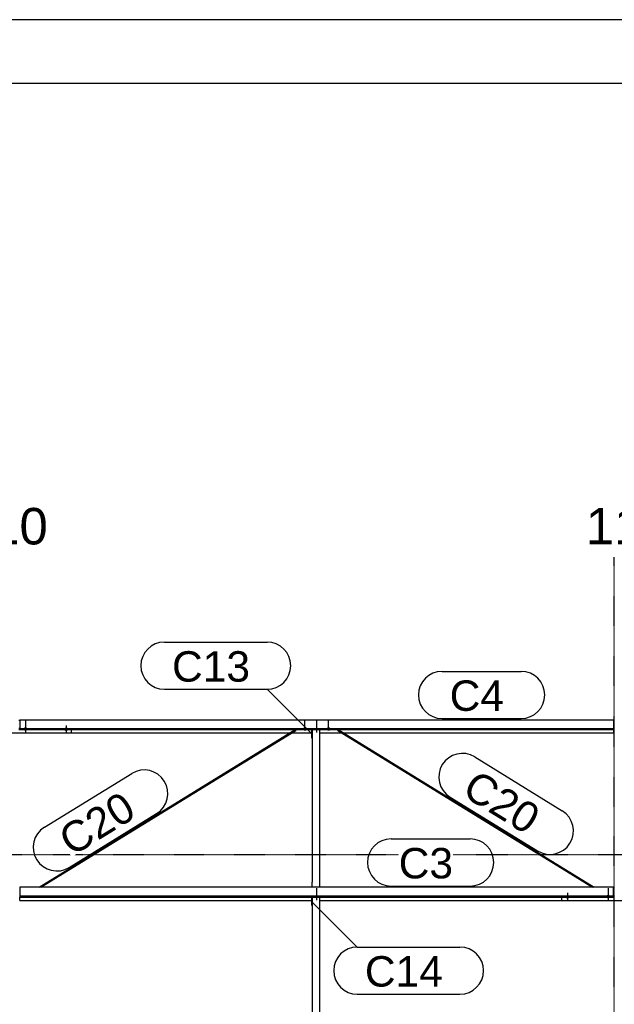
# Model space of a CAD drawing. Header units: millimetres. Extents: x -4888 to 73862, y -29046 to 15504.
# Tile 66 of 111: x 31501 to 35001, y 9708 to 15504. Entities that reach past the tile are written whole.
import ezdxf

# ---------------------------------------------------------------- set-up
doc = ezdxf.new("R2010")
doc.units = ezdxf.units.MM
doc.linetypes.add('DXK_LINE_DOT2', pattern=[3.9198, 1.9599, -1.9599])
doc.linetypes.add('DXK_LINE_DOT3', pattern=[5.9187, 2.979, -0.9799, 0.9799, -0.9799])
doc.styles.add('Arial', font='ARIAL.TTF', dxfattribs={"height": 0.2})

# ---------------------------------------------------------------- blocks, each defined once
blk = doc.blocks.new('Unknown-1953139-1278')
at = {"color": 7, "linetype": 'Continuous'}
for p, q in [((73861.9, 15503.7), (-4888.1, 15503.7)), ((73486.9, 15128.7), (-4513.1, 15128.7))]:
    blk.add_line(p, q, dxfattribs=at)
blk = doc.blocks.new('Bolt-1953139-19126 - 1282')
at = {"color": 5, "linetype": 'Continuous'}
for p, q in [((33171.2, 11329.5), (33171, 11329.1)), ((33171, 11329.1), (33171, 11328.6)), ((33171, 11328.6), (33171, 11328.1)), ((33171, 11328.1), (33171.2, 11327.7)), ((33171.4, 11330), (33171.2, 11329.5)), ((33171.2, 11327.7), (33171.4, 11327.2)), ((33171.7, 11330.4), (33171.4, 11330)), ((33171.4, 11327.2), (33171.7, 11326.8)), ((33172.1, 11330.8), (33171.7, 11330.4)), ((33171.7, 11326.8), (33172.1, 11326.3)), ((33172.5, 11331.2), (33172.1, 11330.8)), ((33172.1, 11326.3), (33172.5, 11325.9)), ((33173, 11331.6), (33172.5, 11331.2)), ((33172.5, 11325.9), (33173, 11325.6)), ((33173.6, 11332), (33173, 11331.6)), ((33173, 11325.6), (33173.6, 11325.2)), ((33174.3, 11332.3), (33173.6, 11332)), ((33173.6, 11325.2), (33174.3, 11324.9)), ((33175, 11332.6), (33174.3, 11332.3)), ((33174.3, 11324.9), (33175, 11324.6)), ((33175.8, 11332.8), (33175, 11332.6)), ((33175, 11324.6), (33175.8, 11324.4)), ((33176.6, 11333), (33175.8, 11332.8)), ((33175.8, 11324.4), (33176.6, 11324.2)), ((33177.4, 11333.2), (33176.6, 11333)), ((33176.6, 11324.2), (33177.4, 11324)), ((33178.2, 11333.3), (33177.4, 11333.2)), ((33177.4, 11324), (33178.2, 11323.9)), ((33179.1, 11333.4), (33178.2, 11333.3)), ((33178.2, 11323.9), (33179.1, 11323.8)), ((33180, 11333.4), (33179.1, 11333.4)), ((33179.1, 11323.8), (33180, 11323.8)), ((33180.9, 11333.4), (33180, 11333.4)), ((33180, 11325.2), (33180, 11333.3)), ((33180, 11323.8), (33180.9, 11323.8)), ((33181.8, 11333.3), (33180.9, 11333.4)), ((33180.9, 11323.8), (33181.8, 11323.9)), ((33182.6, 11333.2), (33181.8, 11333.3)), ((33181.8, 11323.9), (33182.6, 11324)), ((33183.4, 11333), (33182.6, 11333.2)), ((33182.6, 11324), (33183.4, 11324.2)), ((33184.2, 11332.8), (33183.4, 11333)), ((33183.4, 11324.2), (33184.2, 11324.4)), ((33185, 11332.6), (33184.2, 11332.8)), ((33184.2, 11324.4), (33185, 11324.6)), ((33185.7, 11332.3), (33185, 11332.6)), ((33185, 11324.6), (33185.7, 11324.9)), ((33186.4, 11332), (33185.7, 11332.3)), ((33185.7, 11324.9), (33186.4, 11325.2)), ((33187, 11331.6), (33186.4, 11332)), ((33186.4, 11325.2), (33187, 11325.6)), ((33187.5, 11331.2), (33187, 11331.6)), ((33187, 11325.6), (33187.5, 11325.9)), ((33187.9, 11330.8), (33187.5, 11331.2)), ((33187.5, 11325.9), (33187.9, 11326.3)), ((33188.3, 11330.4), (33187.9, 11330.8)), ((33187.9, 11326.3), (33188.3, 11326.8)), ((33188.6, 11330), (33188.3, 11330.4)), ((33188.3, 11326.8), (33188.6, 11327.2)), ((33188.8, 11329.5), (33188.6, 11330)), ((33188.6, 11327.2), (33188.8, 11327.7)), ((33189, 11329.1), (33188.8, 11329.5)), ((33188.8, 11327.7), (33189, 11328.1)), ((33189, 11328.6), (33189, 11329.1)), ((33189, 11328.1), (33189, 11328.6))]:
    blk.add_line(p, q, dxfattribs=at)
blk = doc.blocks.new('Part-1953139-17514 - 1282')
at = {"color": 3, "linetype": 'Continuous'}
for p, q in [((31497, 11380.7), (31503, 11380.7)), ((31193, 11303.8), (31193, 11324.9)), ((31807, 11303.8), (31193, 11303.8)), ((31497, 11334.2), (31503, 11334.2)), ((31497, 11325.7), (31503, 11325.7)), ((31807, 11303.8), (31807, 11324.9))]:
    blk.add_line(p, q, dxfattribs=at)
blk = doc.blocks.new('GridLine-1953139-4961 - 1282')
at = {"color": 174, "linetype": 'DXK_LINE_DOT3'}
blk.add_line((-1750, 10590), (64750, 10590), dxfattribs=at)
blk = doc.blocks.new('Bolt-1953139-17515 - 1282')
at = {"color": 5, "linetype": 'Continuous'}
for p, q in [((31526.2, 11329.5), (31526, 11329.1)), ((31526, 11329.1), (31526, 11328.6)), ((31526, 11328.6), (31526, 11328.1)), ((31526, 11328.1), (31526.2, 11327.7)), ((31526.4, 11330), (31526.2, 11329.5)), ((31526.2, 11327.7), (31526.4, 11327.2)), ((31526.7, 11330.4), (31526.4, 11330)), ((31526.4, 11327.2), (31526.7, 11326.8)), ((31527.1, 11330.8), (31526.7, 11330.4)), ((31526.7, 11326.8), (31527.1, 11326.3)), ((31527.5, 11331.2), (31527.1, 11330.8)), ((31527.1, 11326.3), (31527.5, 11325.9)), ((31528, 11331.6), (31527.5, 11331.2)), ((31527.5, 11325.9), (31528, 11325.5)), ((31528.6, 11332), (31528, 11331.6)), ((31528, 11325.5), (31528.6, 11325.2)), ((31529.3, 11332.3), (31528.6, 11332)), ((31528.6, 11325.2), (31529.3, 11324.9)), ((31530, 11332.6), (31529.3, 11332.3)), ((31529.3, 11324.9), (31530, 11324.6)), ((31530.8, 11332.8), (31530, 11332.6)), ((31530, 11324.6), (31530.8, 11324.4)), ((31531.6, 11333), (31530.8, 11332.8)), ((31530.8, 11324.4), (31531.6, 11324.2)), ((31532.4, 11333.2), (31531.6, 11333)), ((31531.6, 11324.2), (31532.4, 11324)), ((31533.2, 11333.3), (31532.4, 11333.2)), ((31532.4, 11324), (31533.2, 11323.9)), ((31534.1, 11333.4), (31533.2, 11333.3)), ((31533.2, 11323.9), (31534.1, 11323.8)), ((31535, 11333.4), (31534.1, 11333.4)), ((31534.1, 11323.8), (31535, 11323.8)), ((31535, 11348.3), (31535, 11306)), ((31535.9, 11333.4), (31535, 11333.4)), ((31535, 11323.8), (31535.9, 11323.8)), ((31536.8, 11333.3), (31535.9, 11333.4)), ((31535.9, 11323.8), (31536.8, 11323.9)), ((31537.6, 11333.2), (31536.8, 11333.3)), ((31536.8, 11323.9), (31537.6, 11324)), ((31538.4, 11333), (31537.6, 11333.2)), ((31537.6, 11324), (31538.4, 11324.2)), ((31539.2, 11332.8), (31538.4, 11333)), ((31538.4, 11324.2), (31539.2, 11324.4)), ((31540, 11332.6), (31539.2, 11332.8)), ((31539.2, 11324.4), (31540, 11324.6)), ((31540.7, 11332.3), (31540, 11332.6)), ((31540, 11324.6), (31540.7, 11324.9)), ((31541.4, 11332), (31540.7, 11332.3)), ((31540.7, 11324.9), (31541.4, 11325.2)), ((31542, 11331.6), (31541.4, 11332)), ((31541.4, 11325.2), (31542, 11325.5)), ((31542.5, 11331.2), (31542, 11331.6)), ((31542, 11325.5), (31542.5, 11325.9)), ((31542.9, 11330.8), (31542.5, 11331.2)), ((31542.5, 11325.9), (31542.9, 11326.3)), ((31543.3, 11330.4), (31542.9, 11330.8)), ((31542.9, 11326.3), (31543.3, 11326.8)), ((31543.6, 11330), (31543.3, 11330.4)), ((31543.3, 11326.8), (31543.6, 11327.2)), ((31543.8, 11329.5), (31543.6, 11330)), ((31543.6, 11327.2), (31543.8, 11327.7)), ((31544, 11329.1), (31543.8, 11329.5)), ((31543.8, 11327.7), (31544, 11328.1)), ((31544, 11328.6), (31544, 11329.1)), ((31544, 11328.1), (31544, 11328.6))]:
    blk.add_line(p, q, dxfattribs=at)
blk = doc.blocks.new('Bolt-1953139-17516 - 1282')
at = {"color": 5, "linetype": 'DXK_LINE_DOT2'}
blk.add_line((31535, 11378.1), (31535, 11335.8), dxfattribs=at)
blk = doc.blocks.new('GridLine-1953139-4950 - 1282')
at = {"color": 136, "linetype": 'Continuous', "style": 'Arial'}
blk.add_text('10', height=214.89, dxfattribs=at).set_placement((31333.2, 12415))
blk = doc.blocks.new('GridLine-1953139-4951 - 1282')
at = {"color": 174, "linetype": 'DXK_LINE_DOT3'}
blk.add_line((35000, -1750), (35000, 12340), dxfattribs=at)
at = {"color": 136, "linetype": 'Continuous', "style": 'Arial'}
blk.add_text('11', height=214.89, dxfattribs=at).set_placement((34833.2, 12415))
blk = doc.blocks.new('Part-1953139-17129 - 1282')
at = {"color": 3, "linetype": 'Continuous'}
for p, q in [((31503, 11383.2), (34997, 11383.2)), ((31503, 11383.2), (31503, 11324.9)), ((34997, 11383.2), (34997, 11324.9)), ((31503, 11332.4), (34997, 11332.4)), ((31503, 11324.9), (34997, 11324.9)), ((31807, 11306.2), (33093.5, 11306.2)), ((33102.6, 11306.2), (33222, 11306.2)), ((33269, 11306.2), (33397.4, 11306.2)), ((33406.5, 11306.2), (34997, 11306.2)), ((34997, 11324.9), (34997, 11306.2))]:
    blk.add_line(p, q, dxfattribs=at)
blk = doc.blocks.new('Part-1953139-17130 - 1282')
at = {"color": 3, "linetype": 'Continuous'}
for p, q in [((34997, 10396.9), (31503, 10396.9)), ((31503, 10396.9), (31503, 10338.6)), ((34997, 10338.6), (34997, 10396.9)), ((31503, 10346.1), (34997, 10346.1)), ((31503, 10338.6), (34997, 10338.6)), ((31503, 10319.9), (31503, 10338.6)), ((31503, 10319.9), (33222, 10319.9)), ((33269, 10319.9), (34693, 10319.9))]:
    blk.add_line(p, q, dxfattribs=at)
blk = doc.blocks.new('Bolt-1953139-17739 - 1282')
at = {"color": 5, "linetype": 'Continuous'}
for p, q in [((34956.2, 10343.2), (34956, 10342.8)), ((34956, 10342.8), (34956, 10342.3)), ((34956, 10342.3), (34956, 10341.8)), ((34956, 10341.8), (34956.2, 10341.4)), ((34956.4, 10343.7), (34956.2, 10343.2)), ((34956.2, 10341.4), (34956.4, 10340.9)), ((34956.7, 10344.1), (34956.4, 10343.7)), ((34956.4, 10340.9), (34956.7, 10340.5)), ((34957.1, 10344.6), (34956.7, 10344.1)), ((34956.7, 10340.5), (34957.1, 10340)), ((34957.5, 10345), (34957.1, 10344.6)), ((34957.1, 10340), (34957.5, 10339.6)), ((34958, 10345.3), (34957.5, 10345)), ((34957.5, 10339.6), (34958, 10339.3)), ((34958.6, 10345.7), (34958, 10345.3)), ((34958, 10339.3), (34958.6, 10338.9)), ((34959.3, 10346), (34958.6, 10345.7)), ((34958.6, 10338.9), (34959.3, 10338.6)), ((34960, 10346.3), (34959.3, 10346)), ((34959.3, 10338.6), (34960, 10338.3)), ((34960.8, 10346.5), (34960, 10346.3)), ((34960, 10338.3), (34960.8, 10338.1)), ((34961.6, 10346.7), (34960.8, 10346.5)), ((34960.8, 10338.1), (34961.6, 10337.9)), ((34962.4, 10346.9), (34961.6, 10346.7)), ((34961.6, 10337.9), (34962.4, 10337.7)), ((34963.2, 10347), (34962.4, 10346.9)), ((34962.4, 10337.7), (34963.2, 10337.6)), ((34964.1, 10347.1), (34963.2, 10347)), ((34963.2, 10337.6), (34964.1, 10337.5)), ((34965, 10347.1), (34964.1, 10347.1)), ((34964.1, 10337.5), (34965, 10337.5)), ((34965, 10362), (34965, 10319.7)), ((34965.9, 10347.1), (34965, 10347.1)), ((34965, 10337.5), (34965.9, 10337.5)), ((34966.8, 10347), (34965.9, 10347.1)), ((34965.9, 10337.5), (34966.8, 10337.6)), ((34967.6, 10346.9), (34966.8, 10347)), ((34966.8, 10337.6), (34967.6, 10337.7)), ((34968.4, 10346.7), (34967.6, 10346.9)), ((34967.6, 10337.7), (34968.4, 10337.9)), ((34969.2, 10346.5), (34968.4, 10346.7)), ((34968.4, 10337.9), (34969.2, 10338.1)), ((34970, 10346.3), (34969.2, 10346.5)), ((34969.2, 10338.1), (34970, 10338.3)), ((34970.7, 10346), (34970, 10346.3)), ((34970, 10338.3), (34970.7, 10338.6)), ((34971.4, 10345.7), (34970.7, 10346)), ((34970.7, 10338.6), (34971.4, 10338.9)), ((34972, 10345.3), (34971.4, 10345.7)), ((34971.4, 10338.9), (34972, 10339.3)), ((34972.5, 10345), (34972, 10345.3)), ((34972, 10339.3), (34972.5, 10339.6)), ((34972.9, 10344.6), (34972.5, 10345)), ((34972.5, 10339.6), (34972.9, 10340)), ((34973.3, 10344.1), (34972.9, 10344.6)), ((34972.9, 10340), (34973.3, 10340.5)), ((34973.6, 10343.7), (34973.3, 10344.1)), ((34973.3, 10340.5), (34973.6, 10340.9)), ((34973.8, 10343.2), (34973.6, 10343.7)), ((34973.6, 10340.9), (34973.8, 10341.4)), ((34974, 10342.8), (34973.8, 10343.2)), ((34973.8, 10341.4), (34974, 10341.8)), ((34974, 10342.3), (34974, 10342.8)), ((34974, 10341.8), (34974, 10342.3))]:
    blk.add_line(p, q, dxfattribs=at)
blk = doc.blocks.new('Bolt-1953139-17519 - 1282')
at = {"color": 5, "linetype": 'Continuous'}
for p, q in [((31766.2, 11328.2), (31766, 11327.7)), ((31766, 11327.7), (31766, 11327.2)), ((31766, 11327.2), (31766, 11326.8)), ((31766, 11326.8), (31766.2, 11326.3)), ((31766.4, 11328.6), (31766.2, 11328.2)), ((31766.2, 11326.3), (31766.4, 11325.8)), ((31766.7, 11329.1), (31766.4, 11328.6)), ((31766.4, 11325.8), (31766.7, 11325.4)), ((31767.1, 11329.5), (31766.7, 11329.1)), ((31766.7, 11325.4), (31767.1, 11325)), ((31767.5, 11329.9), (31767.1, 11329.5)), ((31767.1, 11325), (31767.5, 11324.6)), ((31768, 11330.3), (31767.5, 11329.9)), ((31767.5, 11324.6), (31768, 11324.2)), ((31768.6, 11330.6), (31768, 11330.3)), ((31768, 11324.2), (31768.6, 11323.8)), ((31769.3, 11330.9), (31768.6, 11330.6)), ((31768.6, 11323.8), (31769.3, 11323.5)), ((31770, 11331.2), (31769.3, 11330.9)), ((31769.3, 11323.5), (31770, 11323.3)), ((31770.8, 11331.5), (31770, 11331.2)), ((31770, 11323.3), (31770.8, 11323)), ((31771.6, 11331.7), (31770.8, 11331.5)), ((31770.8, 11323), (31771.6, 11322.8)), ((31772.4, 11331.8), (31771.6, 11331.7)), ((31771.6, 11322.8), (31772.4, 11322.7)), ((31773.2, 11331.9), (31772.4, 11331.8)), ((31772.4, 11322.7), (31773.2, 11322.5)), ((31774.1, 11332), (31773.2, 11331.9)), ((31773.2, 11322.5), (31774.1, 11322.5)), ((31775, 11332), (31774.1, 11332)), ((31774.1, 11322.5), (31775, 11322.4)), ((31775, 11349.8), (31775, 11307.4)), ((31775.9, 11332), (31775, 11332)), ((31775, 11322.4), (31775.9, 11322.5)), ((31776.8, 11331.9), (31775.9, 11332)), ((31775.9, 11322.5), (31776.8, 11322.5)), ((31777.6, 11331.8), (31776.8, 11331.9)), ((31776.8, 11322.5), (31777.6, 11322.7)), ((31778.4, 11331.7), (31777.6, 11331.8)), ((31777.6, 11322.7), (31778.4, 11322.8)), ((31779.2, 11331.5), (31778.4, 11331.7)), ((31778.4, 11322.8), (31779.2, 11323)), ((31780, 11331.2), (31779.2, 11331.5)), ((31779.2, 11323), (31780, 11323.3)), ((31780.7, 11330.9), (31780, 11331.2)), ((31780, 11323.3), (31780.7, 11323.5)), ((31781.4, 11330.6), (31780.7, 11330.9)), ((31780.7, 11323.5), (31781.4, 11323.8)), ((31782, 11330.3), (31781.4, 11330.6)), ((31781.4, 11323.8), (31782, 11324.2)), ((31782.5, 11329.9), (31782, 11330.3)), ((31782, 11324.2), (31782.5, 11324.6)), ((31782.9, 11329.5), (31782.5, 11329.9)), ((31782.5, 11324.6), (31782.9, 11325)), ((31783.3, 11329.1), (31782.9, 11329.5)), ((31782.9, 11325), (31783.3, 11325.4)), ((31783.6, 11328.6), (31783.3, 11329.1)), ((31783.3, 11325.4), (31783.6, 11325.8)), ((31783.8, 11328.2), (31783.6, 11328.6)), ((31783.6, 11325.8), (31783.8, 11326.3)), ((31784, 11327.7), (31783.8, 11328.2)), ((31783.8, 11326.3), (31784, 11326.8)), ((31784, 11327.2), (31784, 11327.7)), ((31784, 11326.8), (31784, 11327.2))]:
    blk.add_line(p, q, dxfattribs=at)
blk = doc.blocks.new('Part-1953139-18571 - 1282')
at = {"color": 3, "linetype": 'Continuous'}
for p, q in [((33222, 10289.3), (33222, 10338.6)), ((33224, 10338.6), (33224, 9393.6)), ((33269, 9364), (33269, 10338.6)), ((33224, 10289.3), (33222, 10289.3)), ((33224, 9393.6), (33222, 9393.6)), ((33222, 9393.6), (33222, 9364)), ((33224, 9364), (33224, 9393.6))]:
    blk.add_line(p, q, dxfattribs=at)
blk = doc.blocks.new('Part-1953139-17738 - 1282')
at = {"color": 3, "linetype": 'Continuous'}
for p, q in [((34997, 10394.5), (35003, 10394.5)), ((34693, 10317.5), (34693, 10338.6)), ((35307, 10317.5), (34693, 10317.5)), ((34997, 10347.9), (35003, 10347.9)), ((34997, 10339.4), (35003, 10339.4)), ((35307, 10317.5), (35307, 10338.6))]:
    blk.add_line(p, q, dxfattribs=at)
blk = doc.blocks.new('Bolt-1953139-17740 - 1282')
at = {"color": 5, "linetype": 'DXK_LINE_DOT2'}
blk.add_line((34965, 10391.8), (34965, 10349.5), dxfattribs=at)
blk = doc.blocks.new('Bolt-1953139-17743 - 1282')
at = {"color": 5, "linetype": 'Continuous'}
for p, q in [((34716.2, 10341.9), (34716, 10341.4)), ((34716, 10341.4), (34716, 10340.9)), ((34716, 10340.9), (34716, 10340.5)), ((34716, 10340.5), (34716.2, 10340)), ((34716.4, 10342.3), (34716.2, 10341.9)), ((34716.2, 10340), (34716.4, 10339.6)), ((34716.7, 10342.8), (34716.4, 10342.3)), ((34716.4, 10339.6), (34716.7, 10339.1)), ((34717.1, 10343.2), (34716.7, 10342.8)), ((34716.7, 10339.1), (34717.1, 10338.7)), ((34717.5, 10343.6), (34717.1, 10343.2)), ((34717.1, 10338.7), (34717.5, 10338.3)), ((34718, 10344), (34717.5, 10343.6)), ((34717.5, 10338.3), (34718, 10337.9)), ((34718.6, 10344.3), (34718, 10344)), ((34718, 10337.9), (34718.6, 10337.6)), ((34719.3, 10344.7), (34718.6, 10344.3)), ((34718.6, 10337.6), (34719.3, 10337.2)), ((34720, 10344.9), (34719.3, 10344.7)), ((34719.3, 10337.2), (34720, 10337)), ((34720.8, 10345.2), (34720, 10344.9)), ((34720, 10337), (34720.8, 10336.7)), ((34721.6, 10345.4), (34720.8, 10345.2)), ((34720.8, 10336.7), (34721.6, 10336.5)), ((34722.4, 10345.5), (34721.6, 10345.4)), ((34721.6, 10336.5), (34722.4, 10336.4)), ((34723.2, 10345.6), (34722.4, 10345.5)), ((34722.4, 10336.4), (34723.2, 10336.3)), ((34724.1, 10345.7), (34723.2, 10345.6)), ((34723.2, 10336.3), (34724.1, 10336.2)), ((34725, 10345.7), (34724.1, 10345.7)), ((34724.1, 10336.2), (34725, 10336.2)), ((34725, 10363.5), (34725, 10321.1)), ((34725.9, 10345.7), (34725, 10345.7)), ((34725, 10336.2), (34725.9, 10336.2)), ((34726.8, 10345.6), (34725.9, 10345.7)), ((34725.9, 10336.2), (34726.8, 10336.3)), ((34727.6, 10345.5), (34726.8, 10345.6)), ((34726.8, 10336.3), (34727.6, 10336.4)), ((34728.4, 10345.4), (34727.6, 10345.5)), ((34727.6, 10336.4), (34728.4, 10336.5)), ((34729.2, 10345.2), (34728.4, 10345.4)), ((34728.4, 10336.5), (34729.2, 10336.7)), ((34730, 10344.9), (34729.2, 10345.2)), ((34729.2, 10336.7), (34730, 10337)), ((34730.7, 10344.7), (34730, 10344.9)), ((34730, 10337), (34730.7, 10337.2)), ((34731.4, 10344.3), (34730.7, 10344.7)), ((34730.7, 10337.2), (34731.4, 10337.6)), ((34732, 10344), (34731.4, 10344.3)), ((34731.4, 10337.6), (34732, 10337.9)), ((34732.5, 10343.6), (34732, 10344)), ((34732, 10337.9), (34732.5, 10338.3)), ((34732.9, 10343.2), (34732.5, 10343.6)), ((34732.5, 10338.3), (34732.9, 10338.7)), ((34733.3, 10342.8), (34732.9, 10343.2)), ((34732.9, 10338.7), (34733.3, 10339.1)), ((34733.6, 10342.3), (34733.3, 10342.8)), ((34733.3, 10339.1), (34733.6, 10339.6)), ((34733.8, 10341.9), (34733.6, 10342.3)), ((34733.6, 10339.6), (34733.8, 10340)), ((34734, 10341.4), (34733.8, 10341.9)), ((34733.8, 10340), (34734, 10340.5)), ((34734, 10340.9), (34734, 10341.4)), ((34734, 10340.5), (34734, 10340.9))]:
    blk.add_line(p, q, dxfattribs=at)
blk = doc.blocks.new('Part-1953139-18566 - 1282')
at = {"color": 3, "linetype": 'Continuous'}
for p, q in [((33222, 11275.6), (33222, 11324.9)), ((33224, 11324.9), (33224, 10426.5)), ((33269, 10396.9), (33269, 11324.9)), ((33224, 11275.6), (33222, 11275.6)), ((33224, 10426.5), (33222, 10426.5)), ((33222, 10426.5), (33222, 10396.9)), ((33224, 10396.9), (33224, 10426.5))]:
    blk.add_line(p, q, dxfattribs=at)
blk = doc.blocks.new('Bolt-1953139-18567 - 1282')
at = {"color": 5, "linetype": 'DXK_LINE_DOT2'}
blk.add_line((33250, 10351.6), (33250, 10394), dxfattribs=at)
blk = doc.blocks.new('Bolt-1953139-18568 - 1282')
at = {"color": 5, "linetype": 'DXK_LINE_DOT2'}
blk.add_line((33250, 10321.8), (33250, 10364.1), dxfattribs=at)
blk = doc.blocks.new('Bolt-1953139-18569 - 1282')
at = {"color": 5, "linetype": 'DXK_LINE_DOT2'}
blk.add_line((33250, 11337.1), (33250, 11379.4), dxfattribs=at)
blk = doc.blocks.new('Bolt-1953139-18570 - 1282')
at = {"color": 5, "linetype": 'DXK_LINE_DOT2'}
blk.add_line((33250, 11307.3), (33250, 11349.6), dxfattribs=at)
blk = doc.blocks.new('Part-1953139-19124 - 1282')
at = {"color": 3, "linetype": 'Continuous'}
for p, q in [((33373.5, 11321.2), (33373.9, 11322.6)), ((33373.8, 11320.8), (33373.5, 11321.2)), ((33373.8, 11320.8), (34874, 10396.9)), ((33373.9, 11322.6), (33375, 11324.2)), ((33375, 11324.2), (33375.8, 11324.9)), ((33376.2, 11324.9), (34883.1, 10396.9))]:
    blk.add_line(p, q, dxfattribs=at)
blk = doc.blocks.new('Bolt-1953139-19128 - 1282')
at = {"color": 5, "linetype": 'Continuous'}
for p, q in [((33311.2, 11329.5), (33311, 11329.1)), ((33311, 11329.1), (33311, 11328.6)), ((33311, 11328.6), (33311, 11328.1)), ((33311, 11328.1), (33311.2, 11327.7)), ((33311.4, 11330), (33311.2, 11329.5)), ((33311.2, 11327.7), (33311.4, 11327.2)), ((33311.7, 11330.4), (33311.4, 11330)), ((33311.4, 11327.2), (33311.7, 11326.8)), ((33312.1, 11330.8), (33311.7, 11330.4)), ((33311.7, 11326.8), (33312.1, 11326.3)), ((33312.5, 11331.2), (33312.1, 11330.8)), ((33312.1, 11326.3), (33312.5, 11325.9)), ((33313, 11331.6), (33312.5, 11331.2)), ((33312.5, 11325.9), (33313, 11325.6)), ((33313.6, 11332), (33313, 11331.6)), ((33313, 11325.6), (33313.6, 11325.2)), ((33314.3, 11332.3), (33313.6, 11332)), ((33313.6, 11325.2), (33314.3, 11324.9)), ((33315, 11332.6), (33314.3, 11332.3)), ((33314.3, 11324.9), (33315, 11324.6)), ((33315.8, 11332.8), (33315, 11332.6)), ((33315, 11324.6), (33315.8, 11324.4)), ((33316.6, 11333), (33315.8, 11332.8)), ((33315.8, 11324.4), (33316.6, 11324.2)), ((33317.4, 11333.2), (33316.6, 11333)), ((33316.6, 11324.2), (33317.4, 11324)), ((33318.2, 11333.3), (33317.4, 11333.2)), ((33317.4, 11324), (33318.2, 11323.9)), ((33319.1, 11333.4), (33318.2, 11333.3)), ((33318.2, 11323.9), (33319.1, 11323.8)), ((33320, 11333.4), (33319.1, 11333.4)), ((33319.1, 11323.8), (33320, 11323.8)), ((33320.9, 11333.4), (33320, 11333.4)), ((33320, 11325.2), (33320, 11333.3)), ((33320, 11323.8), (33320.9, 11323.8)), ((33321.8, 11333.3), (33320.9, 11333.4)), ((33320.9, 11323.8), (33321.8, 11323.9)), ((33322.6, 11333.2), (33321.8, 11333.3)), ((33321.8, 11323.9), (33322.6, 11324)), ((33323.4, 11333), (33322.6, 11333.2)), ((33322.6, 11324), (33323.4, 11324.2)), ((33324.2, 11332.8), (33323.4, 11333)), ((33323.4, 11324.2), (33324.2, 11324.4)), ((33325, 11332.6), (33324.2, 11332.8)), ((33324.2, 11324.4), (33325, 11324.6)), ((33325.7, 11332.3), (33325, 11332.6)), ((33325, 11324.6), (33325.7, 11324.9)), ((33326.4, 11332), (33325.7, 11332.3)), ((33325.7, 11324.9), (33326.4, 11325.2)), ((33327, 11331.6), (33326.4, 11332)), ((33326.4, 11325.2), (33327, 11325.6)), ((33327.5, 11331.2), (33327, 11331.6)), ((33327, 11325.6), (33327.5, 11325.9)), ((33327.9, 11330.8), (33327.5, 11331.2)), ((33327.5, 11325.9), (33327.9, 11326.3)), ((33328.3, 11330.4), (33327.9, 11330.8)), ((33327.9, 11326.3), (33328.3, 11326.8)), ((33328.6, 11330), (33328.3, 11330.4)), ((33328.3, 11326.8), (33328.6, 11327.2)), ((33328.8, 11329.5), (33328.6, 11330)), ((33328.6, 11327.2), (33328.8, 11327.7)), ((33329, 11329.1), (33328.8, 11329.5)), ((33328.8, 11327.7), (33329, 11328.1)), ((33329, 11328.6), (33329, 11329.1)), ((33329, 11328.1), (33329, 11328.6))]:
    blk.add_line(p, q, dxfattribs=at)
blk = doc.blocks.new('Part-1953139-19123 - 1282')
at = {"color": 3, "linetype": 'Continuous'}
for p, q in [((31616.9, 10396.9), (33123.8, 11324.9)), ((31626, 10396.9), (33126.2, 11320.8)), ((33124.2, 11324.9), (33125, 11324.2)), ((33125, 11324.2), (33126.1, 11322.6)), ((33126.1, 11322.6), (33126.5, 11321.2)), ((33126.5, 11321.2), (33126.2, 11320.8))]:
    blk.add_line(p, q, dxfattribs=at)
blk = doc.blocks.new('Bolt-1953139-19125 - 1282')
at = {"color": 5, "linetype": 'DXK_LINE_DOT2'}
blk.add_line((33180, 11337.9), (33180, 11380.2), dxfattribs=at)
blk = doc.blocks.new('Bolt-1953139-19127 - 1282')
at = {"color": 5, "linetype": 'DXK_LINE_DOT2'}
blk.add_line((33320, 11337.9), (33320, 11380.2), dxfattribs=at)
blk = doc.blocks.new('Mark-1953139-19677 - 1282')
at = {"color": 136, "linetype": 'Continuous'}
for p, q in [((33223.2, 10310.3), (33488.4, 10045.2)), ((33488.4, 10045.2), (34093.2, 10045.2)), ((33488.4, 9767.7), (34093.2, 9767.7))]:
    blk.add_line(p, q, dxfattribs=at)
for centre, start, end in [((33488.4, 9906.4), 90, 270), ((34093.2, 9906.4), 270, 90)]:
    blk.add_arc(centre, 138.7, start, end, dxfattribs=at)
at = {"color": 0}
blk.add_wipeout([(33991.9, 9812.7), (33991.9, 10000.2), (33533.4, 10000.2), (33533.4, 9812.7)], dxfattribs=at)
blk.add_wipeout([(33991.9, 9812.7), (33991.9, 10000.2), (33533.4, 10000.2), (33533.4, 9812.7)], dxfattribs=at)
at = {"color": 2, "style": 'Arial'}
blk.add_text('C14', height=179.08, dxfattribs=at).set_placement((33533.4, 9812.7))
blk = doc.blocks.new('Mark-1953139-19298 - 1282')
at = {"color": 136, "linetype": 'Continuous'}
for p, q in [((33687.5, 10681.9), (34153.2, 10681.9)), ((33687.5, 10404.4), (34153.2, 10404.4))]:
    blk.add_line(p, q, dxfattribs=at)
for centre, radius, start, end in [((33687.5, 10543.1), 138.7, 90.00001, 270.00001), ((34153.2, 10543.1), 138.8, 270.00001, 90.00001)]:
    blk.add_arc(centre, radius, start, end, dxfattribs=at)
at = {"color": 0}
blk.add_wipeout([(34052, 10449.4), (34052, 10636.9), (33732.5, 10636.9), (33732.5, 10449.4)], dxfattribs=at)
blk.add_wipeout([(34052, 10449.4), (34052, 10636.9), (33732.5, 10636.9), (33732.5, 10449.4)], dxfattribs=at)
at = {"color": 2, "style": 'Arial'}
blk.add_text('C3', height=179.08, dxfattribs=at).set_placement((33732.5, 10449.4))
blk = doc.blocks.new('Mark-1953139-19863 - 1282')
at = {"color": 0}
blk.add_wipeout([(32197.6, 10816.2), (32099.2, 10975.8), (31708.8, 10735.4), (31807.2, 10575.7)], dxfattribs=at)
blk.add_wipeout([(32197.6, 10816.2), (32099.2, 10975.8), (31708.8, 10735.4), (31807.2, 10575.7)], dxfattribs=at)
at = {"color": 136, "linetype": 'Continuous'}
for p, q in [((31646.9, 10750.1), (32161.9, 11067.2)), ((31792.4, 10513.8), (32307.4, 10830.9))]:
    blk.add_line(p, q, dxfattribs=at)
for centre, radius, start, end in [((32234.6, 10949.1), 138.8, 301.62606, 121.62606), ((31719.7, 10632), 138.7, 121.62606, 301.62606)]:
    blk.add_arc(centre, radius, start, end, dxfattribs=at)
at = {"color": 2, "style": 'Arial'}
blk.add_text('C20', height=179.08, rotation=31.62727, dxfattribs=at).set_placement((31807.2, 10575.7))
blk = doc.blocks.new('Mark-1953139-19297 - 1282')
at = {"color": 136, "linetype": 'Continuous'}
for p, q in [((33987.5, 11668.2), (34453.2, 11668.2)), ((33987.5, 11390.7), (34453.2, 11390.7))]:
    blk.add_line(p, q, dxfattribs=at)
for centre, radius, start, end in [((33987.5, 11529.4), 138.7, 90.00001, 270.00001), ((34453.2, 11529.4), 138.8, 270.00001, 90.00001)]:
    blk.add_arc(centre, radius, start, end, dxfattribs=at)
at = {"color": 0}
blk.add_wipeout([(34352, 11435.7), (34352, 11623.2), (34032.5, 11623.2), (34032.5, 11435.7)], dxfattribs=at)
blk.add_wipeout([(34352, 11435.7), (34352, 11623.2), (34032.5, 11623.2), (34032.5, 11435.7)], dxfattribs=at)
at = {"color": 2, "style": 'Arial'}
blk.add_text('C4', height=179.08, dxfattribs=at).set_placement((34032.5, 11435.7))
blk = doc.blocks.new('Mark-1953139-19676 - 1282')
at = {"color": 136, "linetype": 'Continuous'}
for p, q in [((32353.3, 11840), (32958.1, 11840)), ((32353.3, 11562.5), (32958.1, 11562.5)), ((33223.2, 11297.4), (32958.1, 11562.5))]:
    blk.add_line(p, q, dxfattribs=at)
for centre, start, end in [((32353.3, 11701.3), 90, 270), ((32958.1, 11701.3), 270, 90)]:
    blk.add_arc(centre, 138.8, start, end, dxfattribs=at)
at = {"color": 0}
blk.add_wipeout([(32856.8, 11607.5), (32856.8, 11795), (32398.3, 11795), (32398.3, 11607.5)], dxfattribs=at)
blk.add_wipeout([(32856.8, 11607.5), (32856.8, 11795), (32398.3, 11795), (32398.3, 11607.5)], dxfattribs=at)
at = {"color": 2, "style": 'Arial'}
blk.add_text('C13', height=179.08, dxfattribs=at).set_placement((32398.3, 11607.5))
blk = doc.blocks.new('Mark-1953139-19864 - 1282')
at = {"color": 0}
blk.add_wipeout([(34486.8, 10702.6), (34585.1, 10862.3), (34194.7, 11102.7), (34096.4, 10943)], dxfattribs=at)
blk.add_wipeout([(34486.8, 10702.6), (34585.1, 10862.3), (34194.7, 11102.7), (34096.4, 10943)], dxfattribs=at)
at = {"color": 136, "linetype": 'Continuous'}
for p, q in [((34180, 11164.6), (34694.9, 10847.5)), ((34034.5, 10928.3), (34549.4, 10611.2))]:
    blk.add_line(p, q, dxfattribs=at)
for centre, start, end in [((34107.2, 11046.5), 58.37395, 238.37395), ((34622.2, 10729.3), 238.37395, 58.37395)]:
    blk.add_arc(centre, 138.7, start, end, dxfattribs=at)
at = {"color": 2, "style": 'Arial'}
blk.add_text('C20', height=179.08, rotation=-31.62727, dxfattribs=at).set_placement((34096.4, 10943))

msp = doc.modelspace()

# ---------------------------------------------------------------- block references
for name in ['Unknown-1953139-1278', 'GridLine-1953139-4950 - 1282', 'GridLine-1953139-4951 - 1282', 'Part-1953139-17514 - 1282', 'Part-1953139-17129 - 1282', 'Bolt-1953139-17516 - 1282', 'Bolt-1953139-19125 - 1282', 'Bolt-1953139-18569 - 1282', 'Bolt-1953139-19127 - 1282', 'Bolt-1953139-17515 - 1282', 'Part-1953139-19123 - 1282', 'Bolt-1953139-17519 - 1282', 'Bolt-1953139-19126 - 1282', 'Part-1953139-18566 - 1282', 'Bolt-1953139-18570 - 1282', 'Bolt-1953139-19128 - 1282', 'Part-1953139-19124 - 1282', 'GridLine-1953139-4961 - 1282', 'Part-1953139-17130 - 1282', 'Bolt-1953139-18567 - 1282', 'Part-1953139-17738 - 1282', 'Bolt-1953139-17740 - 1282', 'Part-1953139-18571 - 1282', 'Bolt-1953139-18568 - 1282', 'Bolt-1953139-17743 - 1282', 'Bolt-1953139-17739 - 1282']:
    msp.add_blockref(name, (0, 0))

# ---------------------------------------------------------------- next in the draw order: block references
for name in ['Mark-1953139-19676 - 1282', 'Mark-1953139-19297 - 1282', 'Mark-1953139-19863 - 1282', 'Mark-1953139-19298 - 1282', 'Mark-1953139-19677 - 1282']:
    msp.add_blockref(name, (0, 0))

# ---------------------------------------------------------------- next in the draw order: block references
msp.add_blockref('Mark-1953139-19864 - 1282', (0, 0))

doc.saveas('drawing.dxf')
